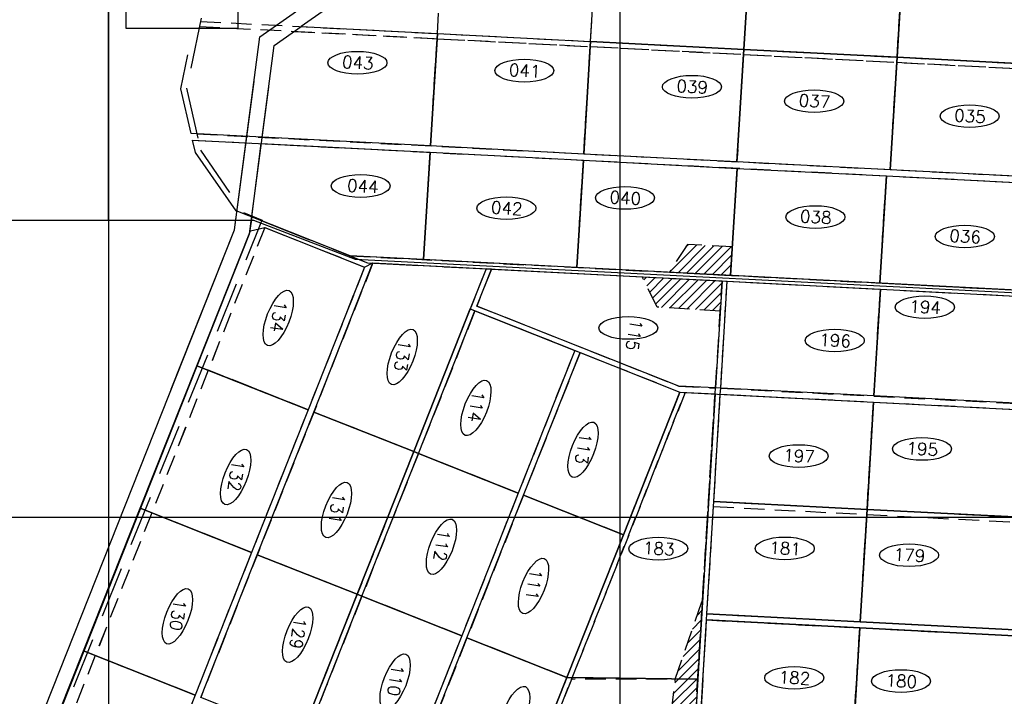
# Model space of a CAD drawing. Extents: x 312047 to 329088, y 8928324 to 8953812.
# Tile 72 of 125: x 320826 to 322751, y 8942650 to 8943972. Entities that reach past the tile are written whole.
import ezdxf
from ezdxf.enums import TextEntityAlignment as Align

# ---------------------------------------------------------------- set-up
doc = ezdxf.new("R2010")
doc.units = 0
doc.header["$LTSCALE"] = 200
doc.header["$MEASUREMENT"] = 0
doc.linetypes.add('DASHED2', pattern=[0.3, 0.2, -0.1])
doc.linetypes.add('HIDDEN', pattern=[0.75, 0.5, -0.25])
for name, color, linetype in [('CORR', 1, 'DASHED2'), ('FASE1', 5, 'HIDDEN'), ('LOTE', 1, 'DASHED2'), ('NOVA MALHA', 1, 'CONTINUOUS'), ('PA-CORR', 252, 'CONTINUOUS'), ('PA-LIN_DIVI', 4, 'DASHED2'), ('PA-LOTE', 100, 'CONTINUOUS'), ('PA-NUM-LOTE-5', 3, 'CONTINUOUS'), ('PA-PRAN', 4, 'ZIGZAG'), ('PA-SEQ', 40, 'CONTINUOUS'), ('PA_EXTRA', 1, 'CONTINUOUS'), ('setor 220', 211, 'CONTINUOUS'), ('VP-2', 9, 'CONTINUOUS')]:
    doc.layers.add(name, color=color, linetype=linetype)
doc.styles.add('140CL', font='simplex.shx')
doc.linetypes.add('ZIGZAG', pattern='A,0.0001,-0.2,[131,ltypeshp.shx,S=0.2,R=0,X=-0.2,Y=0],-0.4,[131,ltypeshp.shx,S=0.2,R=180,X=0.2,Y=0],-0.2', length=0.8001)

msp = doc.modelspace()

# ---------------------------------------------------------------- hatches: boundary and pattern name
at = {"layer": 'PA-SEQ'}
h = msp.add_hatch(dxfattribs=at)
h.set_pattern_fill('ANSI31', color=256, scale=100, angle=-1e-14, style=0)
h.paths.add_polyline_path([(322216.4, 8943472.3), (322219.9, 8943528.1), (322131.8, 8943532.7), (322096.5, 8943478.4)])
h = msp.add_hatch(dxfattribs=at)
h.set_pattern_fill('ANSI31', color=256, scale=100, angle=-1e-14, style=0)
h.paths.add_polyline_path([(322199.6, 8943461.4), (322196, 8943402.4), (322072.6, 8943410.1), (322043.5, 8943469.4)])
h = msp.add_hatch(dxfattribs=at)
h.set_pattern_fill('ANSI31', color=256, scale=100, angle=-1e-14, style=0)
h.paths.add_polyline_path([(322097.9, 8942363.6), (322086.8, 8942500), (322108.2, 8942683), (322161.5, 8942839.5), (322132.4, 8942358.7)])

# ---------------------------------------------------------------- linework, layer by layer
at = {"layer": 'CORR'}
for p, q in [((321179.6, 8943968.7), (322851.3, 8943882.7)), ((321179.6, 8943968.7), (322851.3, 8943882.7)), ((321177.5, 8943958.8), (322850.7, 8943872.7)), ((321177.5, 8943958.8), (322850.7, 8943872.7)), ((321172.6, 8943748.8), (322838, 8943663.1)), ((321172.6, 8943748.8), (322838, 8943663.1)), ((321175.5, 8943736.1), (322837.2, 8943650.6)), ((321175.5, 8943736.1), (322837.2, 8943650.6)), ((321305.5, 8943565.9), (320711, 8942065.7)), ((321305.5, 8943565.9), (320951, 8942671.5)), ((321305.5, 8943565.9), (321500.7, 8943488.5)), ((321305.5, 8943565.9), (321500.7, 8943488.5)), ((321472.4, 8943510.5), (322824.5, 8943441)), ((321472.4, 8943510.5), (322824.5, 8943441)), ((321500.7, 8943488.5), (320916.3, 8942013.8)), ((321500.7, 8943488.5), (321176.9, 8942671.5)), ((321516.8, 8943496.5), (321180.3, 8942647.4)), ((321516.8, 8943496.5), (321189.8, 8942671.5)), ((321738.2, 8943485.1), (321375.5, 8942570.1)), ((321738.2, 8943485.1), (321415.7, 8942671.5)), ((321748.7, 8943484.5), (321720.1, 8943412.4)), ((321748.7, 8943484.5), (321720.1, 8943412.4)), ((322186.9, 8943252.2), (322199.6, 8943461.4)), ((322186.9, 8943252.2), (322199.6, 8943461.4)), ((322196.9, 8943251.7), (322209.6, 8943460.8)), ((322196.9, 8943251.7), (322209.6, 8943460.8)), ((322534.8, 8943455.9), (322534.8, 8943456)), ((322534.8, 8943455.9), (322534.8, 8943456)), ((321720.1, 8943412.4), (322114.9, 8943255.9)), ((321720.1, 8943412.4), (322114.9, 8943255.9)), ((321716.4, 8943403.1), (321384.8, 8942566.4)), ((321716.4, 8943403.1), (321426.5, 8942671.5)), ((321716.4, 8943403.1), (321911.7, 8943325.7)), ((321716.4, 8943403.1), (321911.7, 8943325.7)), ((321911.7, 8943325.7), (321580.1, 8942489)), ((321921.9, 8943321.6), (321590.3, 8942485)), ((321911.7, 8943325.7), (321652.4, 8942671.5)), ((321921.9, 8943321.6), (321664.2, 8942671.5)), ((321921.9, 8943321.6), (322117.1, 8943244.3)), ((321921.9, 8943321.6), (322117.1, 8943244.3)), ((322114.9, 8943255.9), (322186.9, 8943252.2)), ((322114.9, 8943255.9), (322186.9, 8943252.2)), ((322196.9, 8943251.7), (322811.1, 8943220.1)), ((322196.9, 8943251.7), (322811.1, 8943220.1)), ((322117.1, 8943244.3), (321785.5, 8942407.6)), ((322127.6, 8943243.6), (321795.8, 8942406.3)), ((322117.1, 8943244.3), (321890.1, 8942671.5)), ((322127.6, 8943243.6), (321900.9, 8942671.5)), ((322127.6, 8943243.6), (322185.9, 8943240.6)), ((322127.6, 8943243.6), (322185.9, 8943240.6)), ((322132.4, 8942358.7), (322185.9, 8943240.6)), ((322151.4, 8942671.5), (322185.9, 8943240.6)), ((322183.4, 8943030.4), (322196.2, 8943240.1)), ((322183.4, 8943030.4), (322196.2, 8943240.1)), ((322196.2, 8943240.1), (322810.4, 8943208.5)), ((322196.2, 8943240.1), (322810.4, 8943208.5)), ((322170.1, 8942810.8), (322182.8, 8943020.4)), ((322170.1, 8942810.8), (322182.8, 8943020.4)), ((322182.8, 8943020.4), (322797, 8942988.8)), ((322182.8, 8943020.4), (322797, 8942988.8)), ((322183.4, 8943030.4), (322797.6, 8942998.8)), ((322183.4, 8943030.4), (322797.6, 8942998.8)), ((322170.1, 8942810.8), (322784.3, 8942779.2)), ((322170.1, 8942810.8), (322784.3, 8942779.2)), ((322156.8, 8942591.2), (322169.4, 8942798.8)), ((322161.6, 8942671.5), (322169.4, 8942798.8)), ((322169.4, 8942798.8), (322783.6, 8942767.2)), ((322169.4, 8942798.8), (322783.6, 8942767.2))]:
    msp.add_line(p, q, dxfattribs=at)
at = {"layer": 'FASE1'}
for p, q in [((321181, 8943975.2), (321152.4, 8943838)), ((321181, 8943975.2), (321152.4, 8943838)), ((321152.4, 8943838), (321179.9, 8943716.7)), ((321152.4, 8943838), (321179.9, 8943716.7)), ((321179.9, 8943716.7), (321263.7, 8943595.1)), ((321179.9, 8943716.7), (321263.7, 8943595.1)), ((320650.9, 8941972.5), (321299.9, 8943578.9)), ((321263.7, 8943595.1), (321300.5, 8943580.5)), ((321263.7, 8943595.1), (321300.5, 8943580.5)), ((321300.5, 8943580.5), (321299.9, 8943578.9)), ((321300.5, 8943580.5), (321299.9, 8943578.9)), ((321299.9, 8943578.9), (321506.5, 8943497)), ((321299.9, 8943578.9), (321506.5, 8943497)), ((321299.9, 8943578.9), (321506.5, 8943497)), ((321506.5, 8943497), (324341.8, 8943350.9)), ((321506.5, 8943497), (324341.8, 8943350.9))]:
    msp.add_line(p, q, dxfattribs=at)
at = {"layer": 'LOTE'}
for p, q in [((321642.9, 8943944.9), (321655.7, 8944154.5)), ((321942.5, 8943929.5), (321955.3, 8944139.1)), ((322242.1, 8943914), (322254.9, 8944123.7)), ((322541.8, 8943898.6), (322554.6, 8944108.3)), ((321642.9, 8943944.9), (321651.1, 8944078.8)), ((321942.5, 8943929.5), (321951.6, 8944078.8)), ((322242.1, 8943914), (322252.2, 8944078.8)), ((322541.8, 8943898.6), (322552.8, 8944078.8)), ((321629.5, 8943725.3), (321642.3, 8943934.9)), ((321629.5, 8943725.3), (321642.3, 8943934.9)), ((321929.1, 8943709.3), (321941.9, 8943919.5)), ((321929.1, 8943709.3), (321941.9, 8943919.5)), ((322228.7, 8943693.9), (322241.5, 8943904.1)), ((322228.7, 8943693.9), (322241.5, 8943904.1)), ((322528.4, 8943678.5), (322541.2, 8943888.7)), ((322528.4, 8943678.5), (322541.2, 8943888.7)), ((321616, 8943503.2), (321628.8, 8943712.8)), ((321616, 8943503.2), (321628.8, 8943712.8)), ((321915.6, 8943487.7), (321928.4, 8943697.4)), ((321915.6, 8943487.7), (321928.4, 8943697.4)), ((322216.4, 8943471.5), (322229.2, 8943681.1)), ((322216.4, 8943471.5), (322229.2, 8943681.1)), ((322508.2, 8943457.3), (322520.9, 8943666.9)), ((322508.2, 8943457.3), (322520.9, 8943666.9)), ((322496.5, 8943237.2), (322509.2, 8943445.4)), ((322496.5, 8943237.2), (322509.2, 8943445.4)), ((321390.2, 8943209.6), (321195, 8943287)), ((321390.2, 8943209.6), (321195, 8943287)), ((322483, 8943015), (322495.8, 8943224.7)), ((322483, 8943015), (322495.8, 8943224.7)), ((321596.6, 8943127.9), (321401.4, 8943205.2)), ((321596.6, 8943127.9), (321401.4, 8943205.2)), ((321801.1, 8943046.8), (321605.9, 8943124.2)), ((321801.1, 8943046.8), (321605.9, 8943124.2)), ((322006.6, 8942965.4), (321811.3, 8943042.7)), ((322006.6, 8942965.4), (321811.3, 8943042.7)), ((321279.7, 8942930.8), (321084.5, 8943008.1)), ((321279.7, 8942930.8), (321084.5, 8943008.1)), ((322469.7, 8942795.4), (322482.4, 8943005)), ((322469.7, 8942795.4), (322482.4, 8943005)), ((321486.1, 8942849), (321290.8, 8942926.3)), ((321486.1, 8942849), (321290.8, 8942926.3)), ((321690.6, 8942767.9), (321495.4, 8942845.3)), ((321690.6, 8942767.9), (321495.4, 8942845.3)), ((322456.4, 8942575.8), (322469, 8942783.4)), ((322462.2, 8942671.5), (322469, 8942783.4)), ((321896, 8942686.5), (321700.8, 8942763.8)), ((321896, 8942686.5), (321700.8, 8942763.8)), ((321119.6, 8942671.5), (320973.9, 8942729.2)), ((321169.1, 8942651.9), (320973.9, 8942729.2)), ((322152.1, 8942683), (321905.3, 8942682.8)), ((322152.1, 8942683), (321905.3, 8942682.8))]:
    msp.add_line(p, q, dxfattribs=at)
at = {"layer": 'NOVA MALHA'}
for p, q in [((321000, 8952100.3), (321000, 8929300.3)), ((322000, 8952100.3), (322000, 8929300.3)), ((318032.6, 8943000), (329087.6, 8943000))]:
    msp.add_line(p, q, dxfattribs=at)
at = {"layer": 'PA-CORR'}
for points in [[(324539.1, 8941568.5), (324578.7, 8942219.3), (324593.5, 8942463.9), (324289, 8942479.5), (324341.8, 8943350.9), (324335.2, 8943363.3), (321472.4, 8943510.5), (321279.8, 8943586.8), (321275.7, 8943555.6), (321277.7, 8943559.2), (321305.5, 8943565.9), (321500.7, 8943488.5), (321516.8, 8943496.5), (322823.8, 8943429.2), (323133.4, 8943413.2), (323732.6, 8943382.3), (324331.8, 8943351.5), (324278.9, 8942480), (324278.3, 8942470), (324577.9, 8942454.6), (324565.2, 8942245), (324563.7, 8942220.1), (324524.1, 8941569.2)], [(321738.2, 8943485.1), (321707.1, 8943406.8), (321921.9, 8943321.6), (322117.1, 8943244.3), (322127.6, 8943243.6), (322495.8, 8943224.7), (322810.4, 8943208.5), (322820.4, 8943208), (323120, 8943192.6), (323419.6, 8943177.1), (323719.2, 8943161.7), (324018.8, 8943146.3), (324318.4, 8943130.9), (324319.2, 8943142.8), (323719.9, 8943173.7), (323420.3, 8943189.1), (323120.8, 8943205.5), (322811.1, 8943220.5), (322496.5, 8943236.7), (322196.9, 8943252.1), (322186.9, 8943252.2), (322114.9, 8943255.9), (321720.1, 8943412.4), (321748.7, 8943484.5)], [(322170.1, 8942810.8), (322469.7, 8942795.4), (322784.3, 8942779.2), (322794.3, 8942778.7), (323093.9, 8942763.3), (323393.5, 8942747.9), (323693.1, 8942732.5), (323992.7, 8942717), (324292.4, 8942701.6), (324291.6, 8942689.7), (323992, 8942705.1), (323692.4, 8942720.5), (323392.8, 8942735.9), (323093.2, 8942751.3), (322793.6, 8942766.7), (322783.6, 8942767.2), (322469, 8942783.4), (322169.4, 8942798.8)]]:
    msp.add_lwpolyline(points, close=True, dxfattribs=at)
for points in [[(321500.7, 8943488.5), (321516.8, 8943496.5)], [(322199.6, 8943461.4), (322209.6, 8943460.8)], [(321911.6, 8943325.7), (321921.9, 8943321.6)], [(322185.9, 8943240.6), (322186.9, 8943252.2)], [(322196.2, 8943240.1), (322196.9, 8943252.1)], [(322169.4, 8942798.8), (322170.1, 8942810.8)]]:
    msp.add_lwpolyline(points, dxfattribs=at)
at = {"layer": 'PA-LIN_DIVI'}
for p, q in [((322182.8, 8943020.4), (322482.4, 8943005)), ((321795.7, 8942406.3), (321905.3, 8942682.8))]:
    msp.add_line(p, q, dxfattribs=at)
for points in [[(321363.4, 8943949.2), (321642.3, 8943934.9)], [(321642.3, 8943934.9), (321941.9, 8943919.5)], [(321941.9, 8943919.5), (322241.5, 8943904.1)], [(322241.5, 8943904.1), (322541.2, 8943888.7)], [(322541.2, 8943888.7), (322850.7, 8943872.7)], [(321905.3, 8942682.8), (322127.6, 8943243.6)], [(322482.4, 8943005), (322797, 8942988.8)]]:
    msp.add_lwpolyline(points, dxfattribs=at)
for points in [[(322216.4, 8943472.3), (322219.9, 8943528.1), (322131.8, 8943532.7), (322096.5, 8943478.4)], [(322199.6, 8943461.4), (322196, 8943402.4), (322072.6, 8943410.1), (322043.5, 8943469.4)], [(322097.9, 8942363.6), (322086.8, 8942500), (322108.2, 8942683), (322161.5, 8942839.5), (322132.4, 8942358.7)]]:
    msp.add_lwpolyline(points, close=True, dxfattribs=at)
at = {"layer": 'PA-LOTE'}
msp.add_line((322456.4, 8942575.8), (322461.4, 8942659.4), dxfattribs=at)
for points in [[(321122.5, 8943249.8), (321246.1, 8943561), (321296, 8943938.5), (321565.3, 8944128), (321584.8, 8944555.5), (321321.7, 8944924), (321149.5, 8945162.1)], [(322254.9, 8944123.7), (322242.1, 8943914), (321942.5, 8943929.5), (321955.3, 8944139.1), (322254.9, 8944123.7)], [(322554.5, 8944108.3), (322541.8, 8943898.6), (322242.1, 8943914), (322254.9, 8944123.7), (322554.5, 8944108.3)], [(321376.7, 8943958.6), (321642.9, 8943944.9), (321642.3, 8943934.9), (321629.5, 8943725.3), (321300.3, 8943742.2)], [(321629.5, 8943725.3), (321642.3, 8943934.9), (321642.9, 8943944.9), (321942.5, 8943929.5), (321941.9, 8943919.5), (321929.1, 8943709.3), (321629.5, 8943725.3)], [(321929.1, 8943709.3), (321941.9, 8943919.5), (321942.5, 8943929.5), (322242.1, 8943914), (322241.5, 8943904.1), (322228.7, 8943693.9), (321929.1, 8943709.3)], [(322228.7, 8943693.9), (322241.5, 8943904.1), (322242.1, 8943914), (322541.8, 8943898.6), (322541.2, 8943888.7), (322528.3, 8943678.5), (322228.7, 8943693.9)], [(321161.4, 8943749.3), (321141.3, 8943837.1), (321155.1, 8943903.1)], [(322528.3, 8943678.5), (322541.2, 8943888.7), (322541.8, 8943898.6), (322851.3, 8943882.7), (322850.7, 8943872.7), (322838, 8943663.1), (322528.3, 8943678.5)], [(321726.4, 8940523.9), (321829, 8941129.7), (321310.7, 8941093), (321109.3, 8941089), (320812.9, 8941121.2), (320619.5, 8941905.1), (320675.7, 8942124.6), (321246.1, 8943561), (321284.5, 8943851.3)], [(321631, 8943749.4), (321629.5, 8943725.3), (321161.4, 8943749.3)], [(321628.8, 8943712.8), (321616, 8943503.2), (321472.4, 8943510.5), (321249.8, 8943598.7), (321169.9, 8943712.2), (321164.3, 8943736.7), (321628.8, 8943712.8)], [(321930.6, 8943734), (321929.1, 8943709.3), (321629.5, 8943725.3)], [(321628.8, 8943712.8), (321616, 8943503.2), (321472.4, 8943510.5), (321279.8, 8943586.9)], [(321298.7, 8943729.8), (321628.8, 8943712.8)], [(321928.4, 8943697.4), (321915.6, 8943487.8), (321616, 8943503.2), (321628.8, 8943712.8), (321928.4, 8943697.4)], [(321928.4, 8943697.4), (321915.6, 8943487.8), (321616, 8943503.2), (321628.8, 8943712.8), (321928.4, 8943697.4)], [(322230.2, 8943718.6), (322228.7, 8943693.9), (321929.1, 8943709.3)], [(322229.2, 8943681.1), (322216.4, 8943472.3), (321915.6, 8943487.8), (321928.4, 8943697.4), (322229.2, 8943681.1)], [(322229.2, 8943681.1), (322216.4, 8943472.3), (321915.6, 8943487.8), (321928.4, 8943697.4), (322229.2, 8943681.1)], [(322529.8, 8943703.1), (322528.3, 8943678.5), (322228.7, 8943693.9)], [(322520.9, 8943666.9), (322508.2, 8943457.3), (322216.4, 8943472.3), (322229.2, 8943681.1), (322520.9, 8943666.9)], [(322520.9, 8943666.9), (322508.2, 8943457.3), (322216.4, 8943472.3), (322229.2, 8943681.1), (322520.9, 8943666.9)], [(322839.4, 8943687.2), (322838, 8943663.1), (322528.3, 8943678.5)], [(322837.2, 8943650.6), (322824.5, 8943441), (322508.2, 8943457.3), (322520.9, 8943666.9), (322837.2, 8943650.6)], [(322837.2, 8943650.6), (322824.5, 8943441), (322508.2, 8943457.3), (322520.9, 8943666.9), (322837.2, 8943650.6)], [(321288.8, 8943249.8), (321172.8, 8943295.8), (321277.7, 8943559.2), (321305.5, 8943565.9), (321500.7, 8943488.5)], [(321390.2, 8943209.7), (321172.8, 8943295.8), (321277.7, 8943559.2), (321305.5, 8943565.9), (321500.7, 8943488.5), (321390.2, 8943209.7)], [(321305.5, 8943565.9), (321500.7, 8943488.5), (321516.8, 8943496.5), (321738.2, 8943485.1), (321748.7, 8943484.5), (322199.6, 8943461.4), (322209.6, 8943460.8), (322509.2, 8943445.4), (322823.8, 8943429.2), (322833.8, 8943428.6), (323133.4, 8943413.2), (323433, 8943397.8), (323732.6, 8943382.3), (324032.2, 8943366.9), (324331.8, 8943351.5), (324341.8, 8943350.9)], [(321516.8, 8943496.5), (321738.2, 8943485.1), (321707.1, 8943406.8), (321596.6, 8943127.9), (321401.4, 8943205.2), (321516.8, 8943496.5)], [(321516.8, 8943496.5), (321738.2, 8943485.1)], [(322199.6, 8943461.4), (322186.9, 8943252.2), (322114.9, 8943255.9), (321720.1, 8943412.4), (321748.7, 8943484.5), (322199.6, 8943461.4)], [(321748.7, 8943484.5), (322199.6, 8943461.4)], [(322209.6, 8943460.8), (322509.2, 8943445.4), (322496.5, 8943236.7), (322196.9, 8943252.1), (322209.6, 8943460.8)], [(322209.6, 8943460.8), (322509.2, 8943445.4)], [(322496.5, 8943236.7), (322509.2, 8943445.4), (322823.8, 8943429.2), (322811.1, 8943220.5), (322496.5, 8943236.7)], [(322500, 8943457.7), (324335.2, 8943363.3)], [(322509.2, 8943445.4), (322509.2, 8943445.4), (322823.8, 8943429.2)], [(321801.1, 8943046.8), (321605.9, 8943124.2), (321596.6, 8943127.9), (321707.1, 8943406.8), (321716.4, 8943403.1), (321911.6, 8943325.7), (321801.1, 8943046.8)], [(321921.9, 8943321.6), (322117.1, 8943244.3), (322006.6, 8942965.4), (321811.3, 8943042.7), (321921.9, 8943321.6)], [(321279.7, 8942930.8), (321061.8, 8943017.1), (321172.8, 8943295.8), (321390.2, 8943209.7), (321279.7, 8942930.8)], [(322152, 8942683), (321896, 8942686.5), (321896, 8942686.5), (322006.6, 8942965.4), (322117.1, 8943244.3), (322117.1, 8943244.3), (322185.9, 8943240.6), (322152, 8942683)], [(322495.8, 8943224.7), (322483, 8943015), (322183.4, 8943030.4), (322196.2, 8943240.1), (322495.8, 8943224.7)], [(322810.4, 8943208.5), (322797.6, 8942998.8), (322483, 8943015), (322495.8, 8943224.7), (322810.4, 8943208.5)], [(321401.4, 8943205.2), (321596.6, 8943127.9), (321486.1, 8942849), (321290.8, 8942926.3), (321401.4, 8943205.2)], [(321690.6, 8942767.9), (321495.3, 8942845.3), (321486.1, 8942849), (321596.6, 8943127.9), (321605.9, 8943124.2), (321801.1, 8943046.8), (321690.6, 8942767.9)], [(321811.3, 8943042.7), (322006.6, 8942965.4), (321896, 8942686.5), (321700.8, 8942763.9), (321811.3, 8943042.7)], [(322006.6, 8942965.4), (321811.3, 8943042.7)], [(322170.1, 8942810.8), (322182.8, 8943020.4), (322183.4, 8943030.4), (322483, 8943015), (322482.4, 8943005), (322469.7, 8942795.4), (322170.1, 8942810.8)], [(321169.1, 8942651.9), (320950.8, 8942738.4), (321061.8, 8943017.1), (321279.7, 8942930.8), (321169.1, 8942651.9)], [(322469.7, 8942795.4), (322482.4, 8943005), (322483, 8943015), (322797.6, 8942998.8), (322797, 8942988.8), (322784.3, 8942779.2), (322469.7, 8942795.4)], [(321290.8, 8942926.3), (321486.1, 8942849), (321375.5, 8942570.1), (321180.3, 8942647.4), (321290.8, 8942926.3)], [(321580, 8942489), (321384.8, 8942566.4), (321375.5, 8942570.1), (321486.1, 8942849), (321495.3, 8942845.3), (321690.6, 8942767.9), (321580, 8942489)], [(322469, 8942783.4), (322456.4, 8942575.8), (322421.4, 8942577.6), (322156.7, 8942591.2), (322169.4, 8942798.8), (322469, 8942783.4)], [(322783.6, 8942767.2), (322771, 8942559.6), (322671.1, 8942564.7), (322456.4, 8942575.8), (322469, 8942783.4), (322783.6, 8942767.2)], [(321700.8, 8942763.9), (321896, 8942686.5), (321785.5, 8942407.6), (321590.3, 8942485), (321700.8, 8942763.9)], [(321054.3, 8942362.2), (320835.5, 8942448.9), (320950.8, 8942738.4), (321169.1, 8942651.9), (321054.3, 8942362.2)], [(322132.4, 8942358.7), (321785.5, 8942407.6), (321785.5, 8942407.6), (321896, 8942686.5), (321896, 8942686.5), (322152, 8942683), (322132.4, 8942358.7)]]:
    msp.add_lwpolyline(points, dxfattribs=at)
for points in [[(321955.3, 8944139.1), (321655.7, 8944154.5), (321596.7, 8944156.1), (321594.7, 8944112), (321376.7, 8943958.6), (321642.9, 8943944.9), (321942.5, 8943929.5)], [(322554.5, 8944108.3), (322864, 8944092.3), (322851.3, 8943882.7), (322541.8, 8943898.6)], [(321642.9, 8943944.9), (321629.5, 8943725.3), (321300.3, 8943742.2), (321324, 8943921.5), (321376.7, 8943958.6)], [(321628.8, 8943712.8), (321616, 8943503.2), (321472.4, 8943510.5), (321279.8, 8943586.9), (321298.7, 8943729.8)]]:
    msp.add_lwpolyline(points, close=True, dxfattribs=at)
at = {"layer": 'PA-LOTE', "ltscale": 0.03}
for points in [[(321605.9, 8943124.2), (321716.4, 8943403.1)], [(321495.3, 8942845.3), (321605.9, 8943124.2)], [(321384.8, 8942566.4), (321495.3, 8942845.3)]]:
    msp.add_lwpolyline(points, dxfattribs=at)
at = {"layer": 'PA-NUM-LOTE-5'}
for centre, major_axis in [((321486.7, 8943887.9), (57.7, 0)), ((321813, 8943872.4), (57.7, 0)), ((322140.6, 8943840.9), (57.7, 0)), ((322379.7, 8943812.8), (57.7, 0)), ((322683.7, 8943783.5), (57.7, 0)), ((321493.1, 8943647), (57.7, 0)), ((322009.8, 8943623.6), (57.7, 0)), ((321778, 8943603.6), (57.7, 0)), ((322382.2, 8943586.3), (57.7, 0)), ((322674.3, 8943548.3), (57.7, 0)), ((321331.7, 8943389), (-21.1, -53.7)), ((322596.1, 8943410.2), (57.7, 0)), ((322016.2, 8943369.5), (57.7, 0)), ((321574.2, 8943312.9), (-21.1, -53.7)), ((322420, 8943345), (57.7, 0)), ((321718.2, 8943213.3), (-21.1, -53.7)), ((321927.8, 8943131.4), (-21.1, -53.7)), ((322590.5, 8943133.1), (57.7, 0)), ((321248.6, 8943078.2), (-21.1, -53.7)), ((322349.5, 8943119.2), (57.7, 0)), ((321445.6, 8943013.8), (-21.1, -53.7)), ((321650.9, 8942941.9), (-21.1, -53.7)), ((322075.1, 8942938.2), (57.7, 0.3)), ((322322.3, 8942938.6), (57.7, 0)), ((322565.4, 8942925.4), (57.7, 0)), ((321830.9, 8942865.1), (-21.1, -53.7)), ((321134.6, 8942806), (-21.1, -53.7)), ((321369.7, 8942770), (-21.1, -53.7)), ((321560.3, 8942678.2), (-21.1, -53.7)), ((322340.6, 8942685.7), (57.7, 0)), ((322549.5, 8942679.4), (57.7, 0)), ((321793.9, 8942614.8), (-21.1, -53.7))]:
    msp.add_ellipse(centre, major_axis=major_axis, ratio=0.384685, dxfattribs=at)
at = {"layer": 'PA-PRAN', "ltscale": 0.5}
for points in [[(321000, 8943580.1), (321000, 8945052.7)], [(320260.6, 8943580.1), (321283.4, 8943580.1), (321482, 8943504.1), (322970.3, 8943428.1), (324325.5, 8943359.1), (324309.8, 8942914.3), (324291.8, 8942619.6), (324283.2, 8942475), (324586.7, 8942458.7), (324532.1, 8941584.4), (324532.1, 8941584.4), (324528.9, 8941533.5), (323458.2, 8941594.1), (323317.9, 8941110.7), (323003.5, 8941198.7), (322221.4, 8941055.6), (322112.1, 8941117.4), (321745.9, 8940782.4), (320260.6, 8940625.8), (320260.6, 8943580.1)]]:
    msp.add_lwpolyline(points, dxfattribs=at)
at = {"layer": 'PA_EXTRA'}
msp.add_lwpolyline([(321757.4, 8940527.3), (321865, 8941162.3), (321309.3, 8941123), (321110.7, 8941119), (320837.1, 8941148.8), (320650.5, 8941904.9), (320704.3, 8942115.4), (321275.4, 8943553.4), (321313.2, 8943839.8)], dxfattribs=at)
at = {"layer": 'setor 220'}
for p, q in [((321034.7, 8943955), (321034.7, 8944625.1)), ((321252.6, 8944625.1), (321252.6, 8943955)), ((321252.6, 8944625.1), (321252.6, 8943955)), ((321252.6, 8943955), (321034.7, 8943955))]:
    msp.add_line(p, q, dxfattribs=at)
at = {"layer": 'VP-2'}
for p, q in [((322152, 8942683), (322132.4, 8942358.7)), ((322162.3, 8942682.4), (322142.4, 8942355.5))]:
    msp.add_line(p, q, dxfattribs=at)

# ---------------------------------------------------------------- texts
at = {"layer": 'NOVA MALHA', "color": 7, "style": '140CL'}
for s, rotation, p in [('043', 356.8189, (321486.7, 8943876)), ('041', 356.8189, (321813, 8943860.5)), ('039', 356.8189, (322140.6, 8943829)), ('037', 356.8189, (322379.7, 8943800.9)), ('035', 356.8189, (322683.7, 8943771.6)), ('044', 356.8189, (321496.6, 8943634.6)), ('040', 356.8189, (322009.8, 8943611.7)), ('042', 356.8189, (321778, 8943591.7)), ('038', 356.8189, (322382.2, 8943574.4)), ('036', 356.8189, (322674.3, 8943536.4)), ('194', 356.8189, (322596.1, 8943398.3)), ('134', 261, (321320.6, 8943393.4)), ('115', 261, (322016.2, 8943357.6)), ('196', 356.8189, (322420, 8943333.1)), ('133', 261, (321563.1, 8943317.3)), ('114', 261, (321707.1, 8943217.6)), ('113', 261, (321916.8, 8943135.7)), ('195', 356.8189, (322590.5, 8943121.1)), ('197', 356.8189, (322349.5, 8943107.3)), ('132', 261, (321237.5, 8943082.6)), ('131', 261, (321434.5, 8943018.2)), ('112', 261, (321639.8, 8942946.3)), ('183', 356.8189, (322075.2, 8942926.3)), ('181', 356.8189, (322322.3, 8942926.7)), ('179', 356.8189, (322565.4, 8942913.5)), ('111', 261, (321819.8, 8942869.5)), ('130', 261, (321123.5, 8942810.4)), ('129', 261, (321358.6, 8942774.4)), ('110', 261, (321549.3, 8942682.6)), ('182', 356.8189, (322340.6, 8942673.8)), ('180', 356.8189, (322549.5, 8942667.5))]:
    msp.add_text(s, height=24, rotation=rotation, dxfattribs=at).set_placement(p, align=Align.CENTER)

doc.saveas('drawing.dxf')
